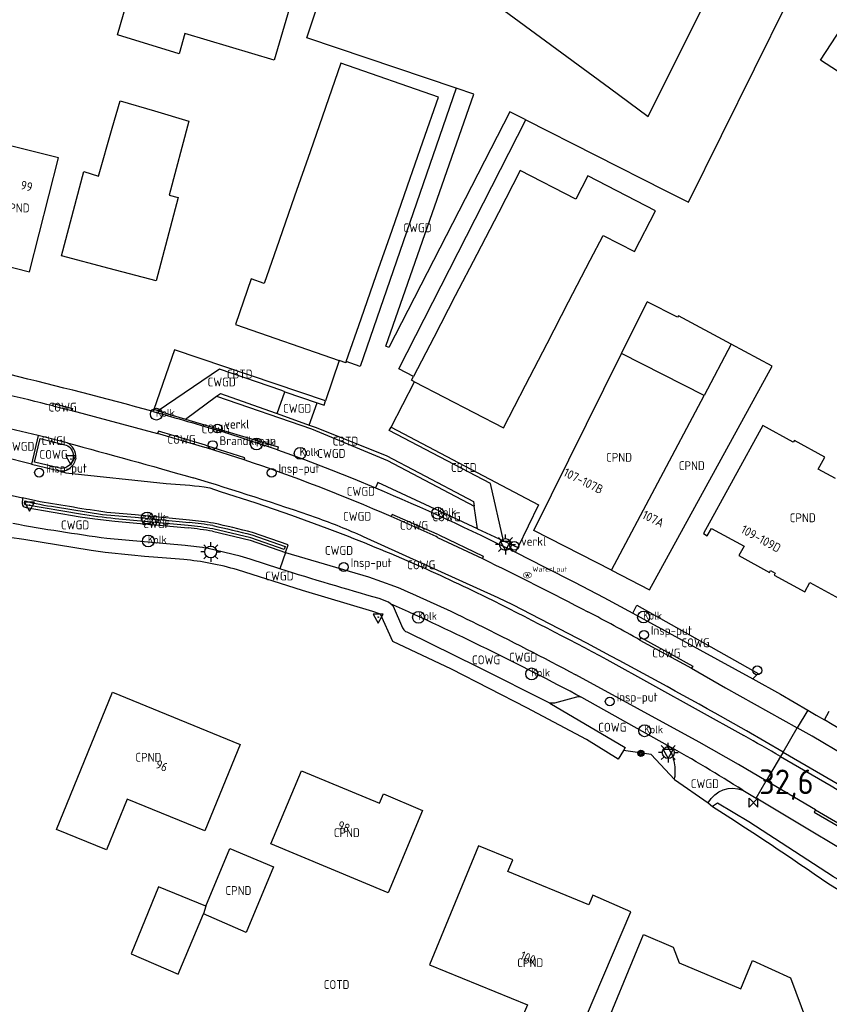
# Model space of a CAD drawing. Header units: metres. Extents: x 159597 to 163409, y 443622 to 446014.
# Tile 59 of 68: x 162728 to 162810, y 443909 to 444009. Entities that reach past the tile are written whole.
import ezdxf
from ezdxf.enums import TextEntityAlignment as Align

# ---------------------------------------------------------------- set-up
doc = ezdxf.new("R2010")
doc.units = ezdxf.units.M
doc.header["$LTSCALE"] = 4
doc.layers.get('0').update_dxf_attribs({"linetype": 'CONTINUOUS'})
for name, color, linetype in [('CBTD', 7, 'CONTINUOUS'), ('COTD', 7, 'CONTINUOUS'), ('COWG', 7, 'CONTINUOUS'), ('CPND', 7, 'CONTINUOUS'), ('CWGD', 7, 'CONTINUOUS'), ('CWGI', 7, 'CONTINUOUS'), ('G_OTD', 32, 'CONTINUOUS'), ('G_OWG', 6, 'CONTINUOUS'), ('G_PND', 1, 'CONTINUOUS'), ('G_WGD', 7, 'CONTINUOUS'), ('G_WGI', 1, 'CONTINUOUS'), ('NAR', 7, 'CONTINUOUS'), ('PPALHM', 10, 'CONTINUOUS'), ('PVGO', 102, 'CONTINUOUS')]:
    doc.layers.add(name, color=color, linetype=linetype)
for name, color, linetype, true_color in [('PBRD', 7, 'CONTINUOUS', 0xbd2877), ('PPAL', 7, 'CONTINUOUS', 0xbd2877), ('PPUT', 7, 'CONTINUOUS', 0xbd2877)]:
    doc.layers.add(name, color=color, linetype=linetype, true_color=true_color)
doc.styles.add('ISO', font='ISO')
doc.styles.get("Standard").update_dxf_attribs({"font": 'ISO'})

# ---------------------------------------------------------------- blocks, each defined once
blk = doc.blocks.new('verkeersbord')
at = {"color": 0}
for p, q in [((0.502, 0.322), (-0.504, 0.322)), ((-0.504, 0.322), (-0.001, -0.6)), ((-0.001, -0.6), (0.502, 0.322))]:
    blk.add_line(p, q, dxfattribs=at)
blk = doc.blocks.new('boom')
at = {"color": 0}
for radius in [0.315, 0.225, 0.135]:
    blk.add_circle((0, 0), radius, dxfattribs=at)
blk = doc.blocks.new('lichtmast')
at = {"color": 0}
for p, q in [((0, 0.6), (0, 1)), ((-0.6, 0), (-1, 0)), ((-0.707, 0.707), (-0.424, 0.424)), ((0.424, 0.424), (0.707, 0.707)), ((0.6, 0), (1, 0)), ((-0.424, -0.424), (-0.707, -0.707)), ((0, -0.6), (0, -1)), ((0.424, -0.424), (0.707, -0.707))]:
    blk.add_line(p, q, dxfattribs=at)
blk.add_circle((0, 0), 0.6, dxfattribs=at)
blk = doc.blocks.new('kolk')
at = {"color": 0}
blk.add_circle((0, 0), 0.6, dxfattribs=at)
at = {"color": 0, "linetype": 'Continuous', "style": 'ISO'}
blk.add_attdef('KOLK', (-0.043, -0.262), '', height=0.8, dxfattribs=at)
blk = doc.blocks.new('verkeersteller')
at = {"color": 0}
blk.add_circle((0, 0), 0.45, dxfattribs=at)
blk = doc.blocks.new('verklikker')
at = {"color": 0}
blk.add_circle((0, 0), 0.45, dxfattribs=at)
at = {"color": 0, "style": 'ISO'}
blk.add_attdef('VERKLIKKER', (0.7, 0), '', height=0.9, dxfattribs=at)
blk = doc.blocks.new('verkeersbord-pl')
at = {"linetype": 'Continuous'}
blk.add_circle((0, 0), 0.03, dxfattribs=at)
blk = doc.blocks.new('klok')
at = {"color": 0}
blk.add_circle((0, 0), 0.45, dxfattribs=at)
at = {"style": 'ISO'}
blk.add_attdef('KLOK', (0.7, 0), '', height=0.9, dxfattribs=at)
blk = doc.blocks.new('waterleidingput')
at = {"linetype": 'ByBlock', "lineweight": -2}
h = blk.add_hatch(color=0, dxfattribs=at)
h.dxf.hatch_style = 1
edge = h.paths.add_edge_path()
edge.add_spline(control_points=[(0.442, 0), (0.442, 0.043), (0.43, 0.087), (0.364, 0.201), (0.283, 0.258), (0.091, 0.323), (-0.019, 0.329), (-0.222, 0.288), (-0.313, 0.241), (-0.416, 0.124), (-0.441, 0.064), (-0.443, -0.058), (-0.419, -0.119), (-0.335, -0.218), (-0.276, -0.257), (-0.097, -0.325), (0.037, -0.332), (0.27, -0.27), (0.37, -0.201), (0.433, -0.076), (0.442, -0.038), (0.442, 0)], knot_values=[0, 0, 0, 0, 0.380029, 0.380029, 1.118666, 1.118666, 1.857303, 1.857303, 2.59594, 2.59594, 3.13294, 3.13294, 3.66994, 3.66994, 4.20694, 4.20694, 5.079565, 5.079565, 5.952189, 5.952189, 6.283185, 6.283185, 6.283185, 6.283185], degree=3, periodic=0)
edge = h.paths.add_edge_path(flags=16)
edge.add_ellipse((0, 0), major_axis=(0.392, 0), ratio=0.689655, start_angle=0, end_angle=360)
h = blk.add_hatch(color=0, dxfattribs=at)
h.dxf.hatch_style = 1
h.paths.add_polyline_path([(-0.05, -0.087, -0.141608), (-0.088, -0.047), (-0.1, -0.087), (-0.175, 0.175), (-0.225, 0.175), (-0.125, -0.175), (-0.075, -0.175)])
at = {"linetype": 'ByBlock', "lineweight": -2, "true_color": 0x104b6e}
h = blk.add_hatch(color=156, dxfattribs=at)
h.dxf.hatch_style = 1
h.paths.add_polyline_path([(0.1, 0, 1), (-0.1, 0, 1)])
at = {"linetype": 'ByBlock', "lineweight": -2}
h = blk.add_hatch(color=0, dxfattribs=at)
h.dxf.hatch_style = 1
h.paths.add_polyline_path([(0.025, 0.175), (-0.025, 0.175), (-0.05, 0.086, -0.269854), (0.05, 0.086)])
h = blk.add_hatch(color=0, dxfattribs=at)
h.dxf.hatch_style = 1
h.paths.add_polyline_path([(0.225, 0.175), (0.175, 0.175), (0.1, -0.087), (0.088, -0.047, -0.141608), (0.05, -0.087), (0.075, -0.175), (0.125, -0.175)])
at = {"color": 0, "linetype": 'ByBlock', "lineweight": -2}
blk.add_attdef('WATERLEIDINGPUT', (0.5, 0.35), '', height=0.5, dxfattribs=at)
blk = doc.blocks.new('brandkraan')
at = {"color": 0}
blk.add_circle((0, 0), 0.45, dxfattribs=at)
at = {"color": 0, "style": 'ISO'}
blk.add_attdef('BRANDKRAAN', (0.7, 0), '', height=0.9, dxfattribs=at)
blk = doc.blocks.new('kilometerpaal')
at = {"color": 0}
for p, q in [((-0.442, 0.442), (0.442, -0.442)), ((-0.442, -0.442), (-0.442, 0.442)), ((0.442, 0.442), (-0.442, -0.442)), ((0.442, -0.442), (0.442, 0.442))]:
    blk.add_line(p, q, dxfattribs=at)
at = {"color": 0, "style": 'ISO'}
blk.add_attdef('KILOMETERPAAL', (0.591, 0.868), '', height=2.5, dxfattribs=at)

msp = doc.modelspace()

# ---------------------------------------------------------------- linework, layer by layer
at = {"layer": 'G_OTD', "linetype": 'Continuous', "transparency": 33554687}
for points in [[(162770.135, 444014.436), (162787.292, 444001.809), (162791.234, 443998.907), (162805.241, 444026.993)], [(162778.829, 443998.546), (162792.939, 443991.388), (162795.296, 443990.193), (162808.695, 444017.268), (162809.167, 444018.222), (162809.39, 444018.149), (162809.562, 444018.446), (162810.061, 444018.399), (162811.932, 444022.114), (162833.296, 444006.401), (162842.661, 444000), (162844.594, 443998.631), (162846.671, 443997.341), (162850.824, 443994.8), (162865.158, 443986.567), (162871.159, 443983.092), (162872.497, 443982.225), (162873.057, 443981.714), (162873.43, 443980.778), (162873.48, 443980.042)], [(162771.751, 444001.755), (162756.649, 444006.861), (162756.796, 444007.383), (162761.129, 444020.375)], [(162756.022, 444013.827), (162753.313, 444004.611), (162744.257, 444007.314), (162743.703, 444005.257), (162737.455, 444007.156), (162740.742, 444018.499)], [(162822.81, 444008.198), (162816.968, 443999.215), (162815.761, 444000), (162808.692, 444004.597), (162814.534, 444013.58), (162822.81, 444008.198)], [(162760.62, 443974.059), (162762.136, 443978.401), (162763.7, 443982.882), (162765.265, 443987.366), (162766.832, 443991.856), (162768.397, 443996.34), (162769.97, 444000.847), (162760.094, 444004.294), (162758.522, 443999.79), (162756.957, 443995.306), (162755.39, 443990.817), (162753.825, 443986.333), (162752.306, 443981.98), (162751.007, 443982.433), (162749.396, 443977.816), (162759.899, 443974.149)], [(162734.023, 443993.327), (162735.521, 443992.832), (162736.925, 443997.697), (162737.731, 444000.494), (162741.209, 443999.457), (162744.665, 443998.427), (162742.684, 443990.913), (162743.598, 443990.672), (162741.373, 443982.229), (162736.6, 443983.487), (162731.764, 443984.761), (162734.023, 443993.327)], [(162767.541, 443972.005), (162776.552, 443967.337), (162778.792, 443971.663), (162780.975, 443975.878), (162783.158, 443980.093), (162785.346, 443984.317), (162786.654, 443986.842), (162789.822, 443985.201), (162791.958, 443989.324), (162785.119, 443992.866), (162783.898, 443990.509), (162778.267, 443993.426), (162776.048, 443989.14), (162773.86, 443984.916), (162771.677, 443980.701), (162769.494, 443976.486), (162767.447, 443972.534)], [(162788.513, 443974.863), (162791.11, 443980.111)], [(162799.637, 443975.823), (162794.278, 443978.695), (162794.204, 443978.561), (162791.11, 443980.111)], [(162758.526, 443970.06), (162743.22, 443975.252), (162741.142, 443969.193)], [(162765.165, 443967.422), (162780.093, 443959.537), (162778.004, 443955.206)], [(162746.394, 443918.857), (162741.607, 443920.818), (162738.823, 443914.043), (162743.607, 443911.985), (162746.157, 443918.088)]]:
    msp.add_lwpolyline(points, dxfattribs=at)
at = {"layer": 'G_OWG', "linetype": 'Continuous', "transparency": 33554687}
for points in [[(162741.142, 443969.193), (162741.078, 443968.989)], [(162741.585, 443969.059), (162741.142, 443969.193)], [(162776.553, 443955.879), (162778.004, 443955.206)], [(162777.775, 443954.728), (162778.004, 443955.206)], [(162789.673, 443948.569), (162790.085, 443949.36), (162802.365, 443942.436), (162801.826, 443941.915)], [(162783.945, 443940.046), (162781.713, 443939.449), (162781.242, 443939.428)], [(162793.873, 443931.686), (162791.528, 443934.222), (162788.722, 443934.641)], [(162804.893, 443934.472), (162804.63, 443934.024)], [(162797.317, 443929.343), (162797.751, 443928.969)]]:
    msp.add_lwpolyline(points, dxfattribs=at)
for points in [[(162733.211, 443964.261, 0.32109), (162732.338, 443965.827)], [(162733.211, 443964.261, -0.184837), (162732.652, 443963.275)], [(162731.559, 443962.99, 0.224403), (162732.652, 443963.275)], [(162784.494, 443939.998, 0.13849), (162783.945, 443940.046)]]:
    msp.add_lwpolyline(points, format="xyb", dxfattribs=at)
at = {"layer": 'G_PND', "linetype": 'Continuous', "transparency": 33554687}
for points in [[(162722.972, 443984.571), (162728.538, 443983.162), (162731.459, 443994.7), (162725.948, 443996.07)], [(162787.507, 443952.899), (162791.35, 443950.919), (162803.77, 443973.596), (162799.637, 443975.823)], [(162799.637, 443975.823), (162796.885, 443970.622)], [(162787.507, 443952.899), (162779.647, 443956.948), (162788.513, 443974.863)], [(162796.885, 443970.622), (162788.513, 443974.863)], [(162787.507, 443952.899), (162796.885, 443970.622)], [(162810.192, 443962.19), (162808.439, 443963.152), (162809.113, 443964.379), (162806.036, 443966.068), (162805.93, 443965.875), (162802.844, 443967.569), (162796.83, 443956.612), (162797.207, 443956.399), (162797.631, 443957.149), (162800.944, 443955.329), (162800.423, 443954.384), (162803.527, 443952.671), (162803.633, 443952.864), (162804.094, 443952.611), (162803.988, 443952.418), (162807.1, 443950.719)], [(162807.1, 443950.719), (162807.617, 443951.666), (162810.932, 443949.849)], [(162736.944, 443940.538), (162749.887, 443935.246), (162746.31, 443926.495), (162738.429, 443929.718), (162736.326, 443924.571), (162731.264, 443926.641), (162736.944, 443940.538)], [(162764.002, 443929.284), (162764.399, 443930.232), (162768.37, 443928.57), (162764.868, 443920.2), (162752.997, 443925.169), (162756.104, 443932.591), (162764.002, 443929.284)], [(162746.394, 443918.857), (162748.84, 443924.707), (162753.24, 443922.841), (162750.501, 443916.2), (162746.157, 443918.088)], [(162785.614, 443919.976), (162785.214, 443919.002), (162777.017, 443922.368), (162777.503, 443923.553), (162774.012, 443924.985), (162769.061, 443912.92), (162778.992, 443908.844), (162777.585, 443905.541), (162783.049, 443903.212), (162785.754, 443909.558), (162789.48, 443918.299), (162785.614, 443919.976)], [(162746.394, 443918.857), (162746.407, 443918.852), (162746.157, 443918.088)], [(162793.754, 443914.692), (162794.365, 443913.115), (162800.612, 443910.486), (162801.793, 443913.351), (162805.644, 443911.584), (162807.272, 443907.224), (162805.719, 443903.683), (162801.729, 443902.207), (162800.012, 443902.957), (162798.509, 443899.363), (162786.123, 443904.784), (162790.735, 443915.979), (162793.754, 443914.692)]]:
    msp.add_lwpolyline(points, dxfattribs=at)
at = {"layer": 'G_WGD', "linetype": 'Continuous', "transparency": 33554687}
for points in [[(162771.751, 444001.755), (162762.023, 443973.57), (162760.62, 443974.059)], [(162778.829, 443998.546), (162777.192, 443999.377), (162764.938, 443975.488), (162764.652, 443975.613), (162773.541, 444001.15), (162771.751, 444001.755)], [(162767.447, 443972.534), (162765.955, 443973.327), (162778.829, 443998.546)], [(162759.899, 443974.149), (162758.526, 443970.06)], [(162760.62, 443974.059), (162760.57, 443973.915), (162759.899, 443974.149)], [(162754.42, 443970.999), (162754.098, 443971.109), (162747.788, 443973.27), (162741.585, 443969.059)], [(162767.541, 443972.005), (162767.251, 443972.155), (162767.447, 443972.534)], [(162765.165, 443967.422), (162767.541, 443972.005)], [(162744.329, 443968.231), (162747.492, 443970.538)], [(162747.492, 443970.538), (162747.891, 443970.811), (162753.437, 443968.844), (162753.629, 443968.775)], [(162747.492, 443970.538), (162757.094, 443967.248), (162764.819, 443964.017), (162773.605, 443959.401)], [(162753.629, 443968.775), (162754.42, 443970.999)], [(162754.42, 443970.999), (162757.685, 443969.881)], [(162757.685, 443969.881), (162758.385, 443969.641), (162758.526, 443970.06)], [(162730.885, 443969.556), (162730.954, 443969.792), (162732.887, 443969.298), (162732.827, 443969.08)], [(162730.885, 443969.556), (162732.827, 443969.08)], [(162732.827, 443969.08), (162741.489, 443966.767)], [(162741.585, 443969.059), (162742.999, 443968.632), (162744.329, 443968.231)], [(162756.863, 443967.619), (162757.685, 443969.881)], [(162744.329, 443968.231), (162753.718, 443965.396), (162753.663, 443965.105)], [(162753.629, 443968.775), (162756.863, 443967.619)], [(162729.415, 443966.546), (162726.53, 443967.245)], [(162756.863, 443967.619), (162757.465, 443967.404), (162764.659, 443964.547), (162768.01, 443962.771), (162773.519, 443959.883), (162773.605, 443959.401)], [(162776.553, 443955.879), (162775.237, 443961.685), (162764.978, 443967.062), (162765.165, 443967.422)], [(162729.415, 443966.546), (162728.727, 443963.655)], [(162732.338, 443965.827), (162729.415, 443966.546)], [(162746.382, 443965.573), (162741.606, 443966.992), (162741.489, 443966.767)], [(162746.291, 443965.34), (162741.489, 443966.767)], [(162753.663, 443965.105), (162748.024, 443966.96)], [(162746.461, 443965.298), (162746.291, 443965.34)], [(162746.505, 443965.516), (162746.382, 443965.573)], [(162750.28, 443964.088), (162746.461, 443965.298)], [(162750.28, 443964.088), (162750.347, 443964.312), (162746.505, 443965.516)], [(162753.663, 443965.105), (162756.385, 443964.118), (162759.093, 443963.095), (162761.34, 443962.189), (162763.576, 443961.255)], [(162728.727, 443963.655), (162725.786, 443964.387)], [(162728.727, 443963.655), (162731.559, 443962.99)], [(162731.559, 443962.99), (162732.23, 443962.79), (162742.364, 443961.683)], [(162746.218, 443961.372), (162746.792, 443961.257), (162747.858, 443960.884), (162751.481, 443959.726), (162755.079, 443958.493), (162758.65, 443957.185)], [(162773.912, 443957.104), (162763.816, 443961.785), (162763.576, 443961.255)], [(162724.964, 443960.9), (162727.829, 443960.233)], [(162727.829, 443960.233), (162727.785, 443959.657), (162727.839, 443959.508)], [(162729.18, 443959.925), (162727.829, 443960.233)], [(162728.194, 443959.26), (162733.659, 443958.325), (162735.155, 443958.11), (162737.175, 443957.874), (162744.597, 443957.192)], [(162773.912, 443957.104), (162773.605, 443959.401)], [(162744.74, 443957.984), (162739.244, 443958.537)], [(162769.832, 443956.549), (162765.286, 443958.568), (162765.166, 443958.357)], [(162769.731, 443956.325), (162765.166, 443958.357)], [(162773.912, 443957.104), (162776.553, 443955.879)], [(162744.177, 443953.981), (162741.52, 443954.194), (162740.192, 443954.311), (162738.865, 443954.435), (162736.213, 443954.704), (162734.786, 443954.897), (162727.96, 443956.007), (162725.029, 443956.412), (162724.66, 443956.416), (162724.292, 443956.392), (162723.928, 443956.339), (162723.568, 443956.258), (162723.178, 443956.19), (162722.794, 443956.092), (162722.419, 443955.963), (162722.056, 443955.805)], [(162744.3, 443955.396), (162736.382, 443956.12)], [(162747.079, 443956.854), (162750.901, 443955.941), (162754.483, 443954.701)], [(162754.483, 443954.701), (162754.737, 443955.479), (162751.122, 443956.729)], [(162784.998, 443945.512), (162777.492, 443949.403), (162776.006, 443950.123), (162762.387, 443956.299)], [(162769.884, 443956.238), (162769.731, 443956.325)], [(162769.993, 443956.484), (162769.832, 443956.549)], [(162769.884, 443956.238), (162774.424, 443954.094)], [(162769.993, 443956.484), (162774.511, 443954.327), (162774.424, 443954.094)], [(162753.915, 443953.037), (162750.9, 443954.04), (162749.869, 443954.333), (162746.632, 443955.104)], [(162754.483, 443954.701), (162753.915, 443953.037)], [(162754.483, 443954.701), (162762.88, 443952.25), (162765.52, 443951.3)], [(162777.775, 443954.728), (162780.767, 443953.223), (162783.748, 443951.694), (162786.716, 443950.143), (162789.673, 443948.569)], [(162788.722, 443934.641), (162788.175, 443933.767), (162784.97, 443935.742), (162778.938, 443938.959), (162771.296, 443942.864), (162765.334, 443945.688), (162764.105, 443948.46), (162763.334, 443948.724), (162756.183, 443950.843), (162749.615, 443952.933)], [(162765.103, 443949.508), (162764.904, 443949.666), (162763.968, 443950.029)], [(162765.395, 443949.267), (162766.343, 443947.084)], [(162789.673, 443948.569), (162801.826, 443941.915)], [(162781.242, 443939.428), (162773.997, 443943.092), (162766.817, 443946.617), (162766.663, 443946.656)], [(162790.39, 443945.833), (162790.476, 443946.074), (162795.747, 443943.197), (162795.614, 443942.977)], [(162790.39, 443945.833), (162795.614, 443942.977)], [(162787.034, 443943.869), (162800.916, 443936.16)], [(162803.188, 443931.569), (162800.379, 443933.227), (162796.393, 443935.477), (162783.881, 443942.313)], [(162795.614, 443942.977), (162799.068, 443940.99), (162806.333, 443936.926)], [(162801.826, 443941.915), (162804.619, 443940.339), (162807.393, 443938.731)], [(162781.242, 443939.428), (162788.907, 443934.937), (162788.722, 443934.641)], [(162793.188, 443935.156), (162784.494, 443939.998)], [(162804.893, 443934.472), (162801.184, 443936.629), (162798.024, 443938.416)], [(162807.393, 443938.731), (162806.333, 443936.926)], [(162807.393, 443938.731), (162808.235, 443938.234), (162809.076, 443937.735)], [(162809.076, 443937.735), (162809.575, 443938.606)], [(162804.893, 443934.472), (162806.333, 443936.926)], [(162811.241, 443934.073), (162807.828, 443936.09), (162806.333, 443936.926)], [(162793.188, 443935.156), (162793.115, 443935.059)], [(162804.893, 443934.472), (162813.329, 443929.567), (162825.308, 443922.541)], [(162804.63, 443934.024), (162803.188, 443931.569)], [(162793.873, 443931.686), (162793.926, 443931.966)], [(162793.873, 443931.686), (162797.317, 443929.343)], [(162802.154, 443929.808), (162803.188, 443931.569)], [(162808.192, 443928.614), (162803.188, 443931.569)], [(162800.82, 443930.608), (162802.154, 443929.808)], [(162822.149, 443914.841), (162821.991, 443914.938), (162810.012, 443921.845), (162801.426, 443927.412), (162798.238, 443929.31), (162797.751, 443928.969)], [(162823.204, 443917.308), (162815.589, 443921.75), (162802.154, 443929.808)], [(162808.192, 443928.614), (162808.043, 443928.396), (162812.297, 443925.935)], [(162808.192, 443928.614), (162812.45, 443926.133)], [(162809.511, 443921.124), (162821.678, 443913.739)]]:
    msp.add_lwpolyline(points, dxfattribs=at)
for points in [[(162741.078, 443968.989, 0.006802), (162726.541, 443972.73)], [(162730.885, 443969.556, 0.005379), (162726.067, 443970.736)], [(162741.078, 443968.989, -0.004157), (162748.024, 443966.96)], [(162732.338, 443965.827, -0.003844), (162745.11, 443962.27)], [(162765.166, 443958.357, 0.02169), (162750.28, 443964.088)], [(162757.615, 443958.21, 0.010895), (162745.11, 443962.27)], [(162742.364, 443961.683, -0.016881), (162746.218, 443961.372)], [(162763.576, 443961.255, -0.016291), (162777.775, 443954.728)], [(162727.839, 443959.508, 0.270337), (162728.194, 443959.26)], [(162735.972, 443958.815, -0.005924), (162729.18, 443959.925)], [(162739.244, 443958.537, -0.014061), (162735.972, 443958.815)], [(162762.387, 443956.299, 0.021133), (162757.615, 443958.21)], [(162736.382, 443956.12, -0.011647), (162726.833, 443957.635)], [(162747.079, 443956.854, 0.016937), (162744.597, 443957.192)], [(162747.171, 443957.675, 0.017664), (162744.74, 443957.984)], [(162751.122, 443956.729, 0.010206), (162747.171, 443957.675)], [(162758.65, 443957.185, -0.012835), (162767.293, 443953.666)], [(162746.632, 443955.104, 0.018894), (162744.3, 443955.396)], [(162774.424, 443954.094, -0.006534), (162785.113, 443948.69)], [(162746.866, 443953.605, 0.024533), (162744.177, 443953.981)], [(162749.615, 443952.933, 0.025454), (162746.866, 443953.605)], [(162767.293, 443953.666, -0.011387), (162774.814, 443950.174)], [(162763.968, 443950.029, -0.006362), (162753.915, 443953.037)], [(162765.52, 443951.3, -0.015586), (162773.891, 443947.452)], [(162774.814, 443950.174, -0.00631), (162787.034, 443943.869)], [(162784.494, 443939.998, 0.01816), (162765.103, 443949.508)], [(162765.103, 443949.508, -0.110936), (162765.395, 443949.267)], [(162790.39, 443945.833, 0.008126), (162785.113, 443948.69)], [(162766.343, 443947.084, 0.122752), (162766.663, 443946.656)], [(162773.891, 443947.452, -0.006927), (162783.881, 443942.313)], [(162798.024, 443938.416, 0.005671), (162784.998, 443945.512)], [(162834.383, 443922.846, 0.001297), (162809.076, 443937.735)], [(162804.63, 443934.024, 0.000637), (162800.916, 443936.16)], [(162800.82, 443930.608, 0.014439), (162793.188, 443935.156)], [(162793.115, 443935.059, -0.119194), (162793.818, 443933.594)], [(162793.818, 443933.594, -0.063846), (162793.926, 443931.966)], [(162804.63, 443934.024, -0.003278), (162825.039, 443922.071)], [(162797.317, 443929.343, -0.380356), (162800.82, 443930.608)], [(162797.751, 443928.969, -0.009555), (162809.511, 443921.124)]]:
    msp.add_lwpolyline(points, format="xyb", dxfattribs=at)
at = {"layer": 'G_WGI', "linetype": 'Continuous', "transparency": 33554687}
for points in [[(162731.612, 443963.235), (162729.029, 443963.842), (162729.6, 443966.243), (162732.25, 443965.58)], [(162733.697, 443958.572), (162728.143, 443959.527), (162728.033, 443959.694), (162728.048, 443959.927)], [(162731.153, 443959.331), (162735.94, 443958.567)], [(162744.622, 443957.441), (162737.2, 443958.123)], [(162739.224, 443958.288), (162744.716, 443957.735)], [(162751.052, 443956.489), (162754.423, 443955.322), (162754.324, 443955.021), (162750.97, 443956.181), (162747.126, 443957.099)]]:
    msp.add_lwpolyline(points, dxfattribs=at)
for points in [[(162732.748, 443965.159, -0.644458), (162731.612, 443963.235)], [(162732.25, 443965.58, -0.179468), (162732.748, 443965.159)], [(162728.048, 443959.927, 0.027105), (162731.153, 443959.331)], [(162737.2, 443958.123, -0.01338), (162733.697, 443958.572)], [(162735.94, 443958.567, 0.013707), (162739.224, 443958.288)], [(162747.126, 443957.099, 0.016787), (162744.622, 443957.441)], [(162747.125, 443957.429, 0.017417), (162744.716, 443957.735)], [(162747.125, 443957.429, -0.010268), (162751.052, 443956.489)]]:
    msp.add_lwpolyline(points, format="xyb", dxfattribs=at)

# ---------------------------------------------------------------- block references
at = {"layer": 'PBRD', "transparency": 33554687}
for p in [(162747.591, 443967.266), (162777.661, 443955.381)]:
    msp.add_blockref('verklikker', p, dxfattribs=at).add_auto_attribs({'VERKLIKKER': 'verkl '})
for p in [(162732.728, 443964.172), (162728.534, 443959.498), (162776.762, 443955.512), (162763.868, 443948.148), (162793.255, 443934.42)]:
    msp.add_blockref('verkeersbord', p, dxfattribs=at)
at = {"layer": 'PPAL', "transparency": 33554687}
for name, p in [('verkeersbord-pl', (162732.728, 443964.172)), ('verkeersbord-pl', (162728.534, 443959.498)), ('lichtmast', (162776.762, 443955.512)), ('lichtmast', (162746.895, 443954.761)), ('verkeersbord-pl', (162763.868, 443948.148)), ('verkeersteller', (162802.276, 443942.753)), ('lichtmast', (162793.255, 443934.42))]:
    msp.add_blockref(name, p, dxfattribs=at)
at = {"layer": 'PPALHM', "transparency": 33554687}
msp.add_blockref('kilometerpaal', (162801.884, 443929.347), dxfattribs=at).add_auto_attribs({'KILOMETERPAAL': '32,6'})
at = {"layer": 'PPUT', "transparency": 33554687}
for name, p, values in [('kolk', (162741.385, 443968.723), {'KOLK': 'Kolk'}), ('brandkraan', (162747.093, 443965.584), {'BRANDKRAAN': 'Brandkraan'}), ('kolk', (162751.532, 443965.693), {'KOLK': 'Kolk'}), ('kolk', (162755.957, 443964.751), {'KOLK': 'Kolk'}), ('klok', (162729.505, 443962.801), {'KLOK': 'Insp-put'}), ('klok', (162753.064, 443962.776), {'KLOK': 'Insp-put'}), ('kolk', (162769.902, 443958.687), {'KOLK': 'Kolk'}), ('kolk', (162740.456, 443958.207), {'KOLK': 'Kolk'}), ('kolk', (162740.566, 443955.868), {'KOLK': 'Kolk'}), ('klok', (162760.375, 443953.229), {'KLOK': 'Insp-put'}), ('waterleidingput', (162778.987, 443952.411), {'WATERLEIDINGPUT': 'WaterLput'}), ('kolk', (162767.949, 443948.137), {'KOLK': 'Kolk'}), ('kolk', (162790.753, 443948.163), {'KOLK': 'Kolk'}), ('klok', (162790.804, 443946.359), {'KLOK': 'Insp-put'}), ('kolk', (162779.416, 443942.398), {'KOLK': 'Kolk'}), ('klok', (162787.329, 443939.602), {'KLOK': 'Insp-put'}), ('kolk', (162790.861, 443936.637), {'KOLK': 'Kolk'})]:
    msp.add_blockref(name, p, dxfattribs=at).add_auto_attribs(values)
at = {"layer": 'PVGO', "transparency": 33554687}
msp.add_blockref('boom', (162790.483, 443934.352), dxfattribs=at)

# ---------------------------------------------------------------- texts
at = {"layer": 'CBTD', "transparency": 33554687, "style": 'ISO'}
for p in [(162749.834, 443972.789), (162760.549, 443965.991), (162772.536, 443963.315)]:
    msp.add_text('CBTD', height=0.9, dxfattribs=at).set_placement(p, align=Align.MIDDLE_CENTER)
at = {"layer": 'COTD', "transparency": 33554687, "style": 'ISO'}
msp.add_text('COTD', height=0.9, dxfattribs=at).set_placement((162759.647, 443910.916), align=Align.MIDDLE_CENTER)
at = {"layer": 'COWG', "transparency": 33554687, "style": 'ISO'}
for p in [(162731.886, 443969.433), (162747.398, 443967.225), (162743.936, 443966.17), (162730.97, 443964.646), (162741.261, 443957.917), (162770.79, 443958.315), (162767.499, 443957.452), (162768.226, 443953.451), (162796.019, 443945.554), (162774.799, 443943.824), (162793.069, 443944.514), (162787.589, 443936.992)]:
    msp.add_text('COWG', height=0.9, dxfattribs=at).set_placement(p, align=Align.MIDDLE_CENTER)
at = {"layer": 'CPND', "transparency": 33554687, "style": 'ISO'}
for p in [(162727.216, 443989.626), (162788.266, 443964.349), (162795.639, 443963.509), (162806.877, 443958.224), (162740.576, 443933.947), (162760.684, 443926.312), (162749.699, 443920.446), (162779.271, 443913.132)]:
    msp.add_text('CPND', height=0.9, dxfattribs=at).set_placement(p, align=Align.MIDDLE_CENTER)
at = {"layer": 'CWGD', "transparency": 33554687, "style": 'ISO'}
for p in [(162767.846, 443987.615), (162748.003, 443971.984), (162755.657, 443969.313), (162727.601, 443965.461), (162759.121, 443964.742), (162762.106, 443960.898), (162761.729, 443958.368), (162733.151, 443957.497), (162759.891, 443954.913), (162753.854, 443952.321), (162778.552, 443944.093), (162796.968, 443931.275)]:
    msp.add_text('CWGD', height=0.9, dxfattribs=at).set_placement(p, align=Align.MIDDLE_CENTER)
at = {"layer": 'CWGI', "transparency": 33554687, "style": 'ISO'}
for p in [(162730.97, 443966.032), (162741.261, 443957.625)]:
    msp.add_text('CWGI', height=0.9, dxfattribs=at).set_placement(p, align=Align.MIDDLE_CENTER)
at = {"layer": 'NAR', "transparency": 33554687, "style": 'ISO'}
for s, rotation, p in [('99', 346, (162728.24, 443991.842)), ('107-107B', 333.6, (162784.663, 443961.952)), ('107A', 333.6, (162791.739, 443958.111)), ('109-109D', 331.3, (162802.65, 443956.1)), ('96', 337.7, (162741.933, 443933.093)), ('98', 337.3, (162760.379, 443926.903)), ('100', 337.7, (162779.031, 443913.638))]:
    msp.add_text(s, height=0.9, rotation=rotation, dxfattribs=at).set_placement(p, align=Align.MIDDLE_CENTER)

doc.saveas('drawing.dxf')
